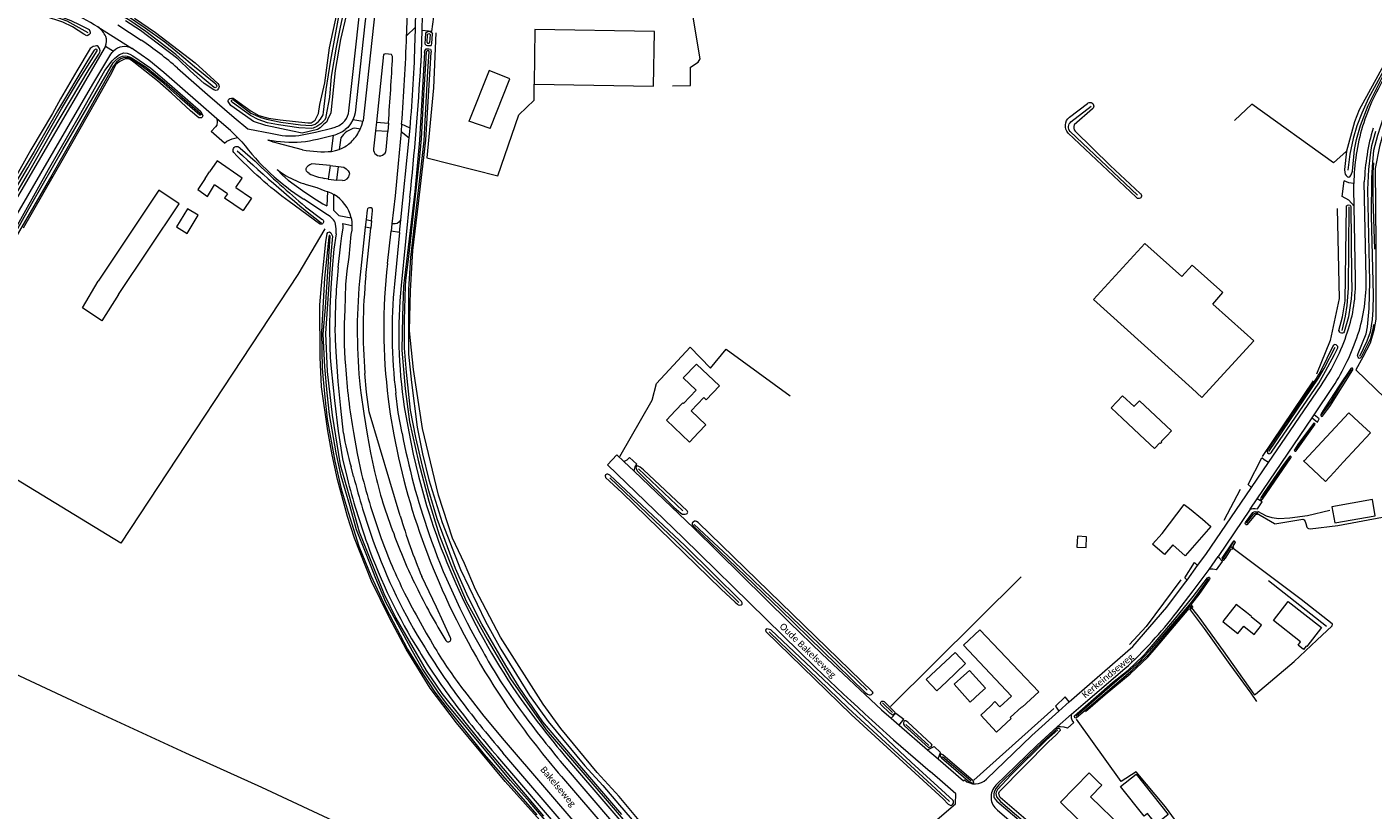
# Model space of a CAD drawing. Extents: x 177628 to 188968, y 384226 to 390673.
# Tile 100 of 256: x 182316 to 182826, y 386857 to 387154. Entities that reach past the tile are written whole.
import ezdxf

# ---------------------------------------------------------------- set-up
doc = ezdxf.new("R2010")
doc.units = 0
for name, color, linetype, lineweight in [('B01_T', 14, 'Continuous', 9), ('B02_T', 14, 'Continuous', 9), ('B11_S', 14, 'Continuous', 9), ('B14_F', 14, 'Continuous', 9), ('T02_F', 253, 'RASTER', 9), ('T03_F', 253, 'Continuous', 9), ('T04_F', 253, 'HAAG', 9), ('T05_F', 253, 'Continuous', 9), ('T07_F', 253, 'Continuous', 9), ('T09_F', 253, 'Continuous', 9), ('T22_F', 253, 'Continuous', 9), ('V00_F', 8, 'Continuous', 9), ('V00_T', 8, 'Continuous', 9), ('V06_F', 8, 'Continuous', 9), ('W01_F', 253, 'Continuous', 9), ('Z06', 7, 'Continuous', 9)]:
    doc.layers.add(name, color=color, linetype=linetype, lineweight=lineweight)
doc.styles.add('Legend', font='calibri.ttf')
doc.linetypes.add('HAAG', pattern='A,4,-1,[5,TOPOCAD.SHX,S=0.35,R=0,X=-0.35,Y=-0.35],-1', length=6)
doc.linetypes.add('RASTER', pattern='A,4,-1,[4,TOPOCAD.SHX,S=0.5,R=0,X=-0.5,Y=0],-1', length=6)

msp = doc.modelspace()

# ---------------------------------------------------------------- linework, layer by layer
at = {"layer": 'B01_T', "linetype": 'Continuous'}
for points in [[(182553.781, 387131.135), (182554.108, 387151.835), (182508.887, 387152.546), (182508.577, 387131.813)], [(182508.577, 387131.813), (182553.781, 387131.135)], [(182395.607, 387092.739), (182398.023, 387096.284), (182388.503, 387102.775), (182385.679, 387098.633)], [(182383.98, 387096.134), (182385.679, 387098.633)], [(182392.406, 387090.382), (182387.587, 387093.671)], [(182395.607, 387092.739), (182401.523, 387088.705), (182398.348, 387084.047)], [(182757.783, 387016.623), (182720.403, 387050.29), (182739.914, 387071.573), (182753.889, 387059.06)], [(182765.547, 387048.621), (182777.41, 387038)], [(182757.783, 387016.623), (182761.46, 387013.247), (182781.089, 387034.621), (182777.41, 387038)], [(182562.17, 387008.281), (182564.863, 387011.181), (182565.108, 387010.945), (182569.963, 387015.993), (182565.052, 387020.716), (182570.045, 387025.908), (182578.728, 387017.621), (182573.748, 387012.402), (182572.872, 387013.238), (182568.022, 387008.197), (182573.59, 387002.851), (182570.84, 387000.001)], [(182562.17, 387008.281), (182558.713, 387004.66), (182567.383, 386996.379), (182570.84, 387000.001)], [(182739.905, 386997.363), (182731.429, 387005.313)], [(182735.751, 387009.796), (182735.968, 387010.021)], [(182803.547, 386985.821), (182799.895, 386989.221), (182800.044, 386989.38), (182800.166, 386989.265), (182817.082, 387007.44), (182820.794, 387003.985)], [(182739.905, 386997.363), (182743.545, 386993.912), (182745.554, 386996.032), (182745.806, 386995.794), (182746.323, 386996.34), (182746.094, 386996.556), (182748.054, 386998.624)], [(182756.718, 386971.155), (182761.738, 386967.123)], [(182761.738, 386967.123), (182764.849, 386964.408), (182755.173, 386953.318), (182750.483, 386957.409), (182747.334, 386953.799), (182742.815, 386957.743)], [(182742.815, 386957.743), (182746.455, 386961.774)], [(182778.379, 386931.809), (182774.434, 386934.881), (182769.37, 386928.379), (182773.313, 386925.311)], [(182773.313, 386925.311), (182775.085, 386923.861), (182777.301, 386926.664), (182781.205, 386923.578), (182783.983, 386927.091), (182780.079, 386930.177), (182780.196, 386930.326), (182778.379, 386931.809)], [(182681.367, 386896.424), (182683.064, 386898.137), (182684.989, 386896.105), (182689.344, 386900.217), (182671.143, 386919.422), (182677.425, 386925.326), (182699.696, 386901.761)], [(182677.39, 386901.282), (182679.485, 386903.172), (182673.391, 386909.928), (182671.289, 386908.031)], [(182671.289, 386908.031), (182667.585, 386904.691), (182673.679, 386897.935), (182677.39, 386901.282)], [(182681.367, 386896.424), (182677.72, 386893.038), (182683.691, 386886.607), (182689.204, 386891.725), (182688.884, 386892.07), (182693.276, 386896.149), (182693.45, 386895.962), (182699.696, 386901.761)], [(182722.354, 386867.63), (182718.782, 386871.13), (182707.861, 386860), (182733.882, 386834.59), (182737.393, 386838.16)], [(182722.354, 386867.63), (182723.585, 386866.46), (182719.338, 386862.089), (182731.26, 386850.505), (182733.509, 386852.82), (182738.114, 386848.309), (182735.826, 386845.979), (182740.531, 386841.36), (182737.393, 386838.16)]]:
    msp.add_lwpolyline(points, dxfattribs=at)
at = {"layer": 'B02_T', "linetype": 'Continuous'}
for points in [[(182491.497, 387136.975), (182484.077, 387118.281)], [(182491.962, 387115.024), (182499.425, 387133.828), (182491.497, 387136.975)], [(182484.077, 387118.281), (182483.892, 387117.815)], [(182351.154, 387052.165), (182374.127, 387086.535), (182366.41, 387091.653), (182343.524, 387057.209)], [(182664.702, 386905.649), (182671.985, 386912.544), (182667.991, 386916.762), (182660.71, 386909.869)], [(182660.71, 386909.869), (182657.078, 386906.429), (182661.072, 386902.211), (182664.702, 386905.649)], [(182748.696, 386855.378), (182744.12, 386851.683), (182740.832, 386855.756), (182739.655, 386854.805), (182730.63, 386866.001), (182736.508, 386870.701), (182748.696, 386855.378)]]:
    msp.add_lwpolyline(points, dxfattribs=at)
at = {"layer": 'B11_S', "linetype": 'Continuous'}
for points in [[(182383.98, 387096.134), (182381.202, 387092.025), (182384.875, 387089.344), (182387.587, 387093.671)], [(182392.406, 387090.382), (182391.343, 387088.822), (182398.348, 387084.047)], [(182765.547, 387048.621), (182769.397, 387052.921), (182757.738, 387063.359), (182753.889, 387059.06)], [(182735.751, 387009.796), (182731.362, 387013.912), (182727.103, 387009.371), (182731.429, 387005.313)], [(182748.054, 386998.624), (182749.933, 387000.607), (182737.894, 387012.018), (182735.968, 387010.021)], [(182814.973, 386988.73), (182825.284, 386999.806), (182820.794, 387003.985)], [(182803.547, 386985.821), (182808.217, 386981.473), (182811.523, 386985.024)], [(182811.523, 386985.024), (182814.973, 386988.73)], [(182746.455, 386961.774), (182754.704, 386972.732), (182756.718, 386971.155)]]:
    msp.add_lwpolyline(points, dxfattribs=at)
at = {"layer": 'B14_F', "linetype": 'Continuous'}
for points in [[(182491.962, 387115.024), (182483.892, 387117.815)], [(182377.156, 387075.323), (182381.392, 387082.219), (182377.344, 387084.706), (182373.108, 387077.811), (182377.156, 387075.323)], [(182351.154, 387052.165), (182344.909, 387042.304), (182337.496, 387047.228), (182343.524, 387057.209)], [(182827.124, 386968.499), (182826.018, 386974.647), (182810.724, 386971.895), (182811.83, 386965.747), (182827.124, 386968.499)], [(182717.798, 386960.53), (182714.3, 386960.707), (182714.093, 386956.617), (182717.591, 386956.44), (182717.798, 386960.53)], [(182788.569, 386928.858), (182794.17, 386936.019), (182806.748, 386926.182), (182801.147, 386919.021), (182800.969, 386919.16), (182799.975, 386917.889), (182797.872, 386919.534), (182798.866, 386920.805), (182788.569, 386928.858)]]:
    msp.add_lwpolyline(points, dxfattribs=at)
at = {"layer": 'T02_F', "linetype": 'RASTER'}
for points in [[(182561.019, 387131.201), (182567.796, 387131.294), (182567.829, 387138.235), (182570.698, 387140.201), (182571.463, 387141.403), (182568.802, 387157.236)], [(182467.99, 387103.91), (182494.87, 387097.132), (182502.745, 387120.277), (182508.647, 387125.787), (182508.577, 387131.813)], [(182541.044, 386990.868), (182553.235, 387012.223), (182554.901, 387018.548), (182567.679, 387032.26), (182575.34, 387024.298), (182581.348, 387031.545), (182605.559, 387013.835)], [(182734.937, 386820.196), (182755.889, 386833.752), (182759.787, 386833.742), (182762.42, 386838.039), (182747.625, 386858.268), (182736.625, 386871.483), (182730.874, 386867.836), (182714.009, 386891.489)]]:
    msp.add_lwpolyline(points, dxfattribs=at)
at = {"layer": 'T03_F', "linetype": 'Continuous'}
for points in [[(182844.357, 387164.743), (182820.989, 387122.165), (182819.275, 387117.574), (182816.267, 387106.448)], [(182850.295, 387153.347), (182845.52, 387145.196), (182834.429, 387124.282), (182830.06, 387113.296), (182828.677, 387108.225), (182827.097, 387099.875), (182827.331, 387071.012), (182827.359, 387042.826), (182826.529, 387038.611), (182825.142, 387033.844), (182822.421, 387028.473), (182819.781, 387023.663), (182849.421, 386995.057), (182857.233, 386986.991), (182865.28, 386978.143)], [(182471.359, 387151.307), (182470.433, 387130.464), (182467.99, 387103.91)], [(182816.267, 387106.448), (182811.247, 387102.043), (182780.324, 387124.217), (182773.782, 387118.105)], [(182812.737, 387084.826), (182813.509, 387050.686), (182810.014, 387034.767), (182804.833, 387022.054)], [(182717.346, 386894.407), (182724.818, 386900.788), (182734.238, 386908.617), (182740.934, 386914.907), (182744.16, 386918.584), (182756.693, 386933.407), (182762.274, 386925.85), (182772.054, 386912.193), (182780.042, 386901.294), (182782.176, 386898.188)]]:
    msp.add_lwpolyline(points, dxfattribs=at)
at = {"layer": 'T04_F', "linetype": 'HAAG'}
for points in [[(182429.355, 387077.123), (182419.153, 387059.739), (182351.997, 386958.13), (182294.626, 386993.012)], [(182803.641, 387019.569), (182784.311, 386990.896)], [(182775.924, 386978.423), (182769.722, 386966.686)], [(182782.486, 386970.187), (182785.752, 386968.436), (182788.011, 386967.772), (182790.557, 386967.37), (182794.794, 386967.618), (182801.493, 386968.542)], [(182643.586, 386896.312), (182693.063, 386945.329)], [(182753.541, 386944.197), (182740.316, 386926.576), (182734.107, 386919.777)], [(182786.716, 386943.921), (182808.648, 386926.662)], [(182675.095, 386868.334), (182705.446, 386895.527)], [(182708.571, 386841.954), (182702.691, 386846.712), (182685.041, 386861.777), (182684.862, 386862.349), (182684.591, 386863.419), (182684.829, 386864.075), (182703.555, 386882.96)], [(182703.555, 386882.96), (182706.132, 386885.456)]]:
    msp.add_lwpolyline(points, dxfattribs=at)
at = {"layer": 'T05_F', "linetype": 'Continuous'}
msp.add_lwpolyline([(182801.493, 386968.542), (182809.944, 386970.537)], dxfattribs=at)
at = {"layer": 'T07_F', "linetype": 'Continuous'}
for points in [[(182288.145, 387170.032), (182307.922, 387163.867), (182328.418, 387156.955), (182331.634, 387155.755), (182339.603, 387151.338)], [(182845.955, 387164.712), (182830.336, 387137.168), (182824.557, 387126.509), (182821.976, 387120.82), (182820.138, 387116.084), (182818.793, 387111.247), (182817.471, 387105.378), (182816.772, 387099.237)], [(182848.098, 387151.624), (182840.84, 387139.585), (182835.618, 387130.382), (182832.456, 387124.427), (182830.178, 387119.46), (182827.911, 387112.413), (182826.441, 387106.748), (182826.073, 387102.264), (182825.64, 387096.382), (182825.525, 387081.968), (182826.335, 387052.081), (182826.15, 387046.41), (182825.894, 387042.707), (182825.151, 387037.946), (182823.951, 387034.587), (182821.198, 387028.769)], [(182711.876, 387117.563), (182719.557, 387123.522)], [(182711.526, 387113.947), (182737.123, 387089.796)], [(182814.534, 387038.581), (182815.878, 387043.966), (182816.42, 387048.094), (182816.931, 387054.586), (182817.236, 387085.362)], [(182786.852, 386992.734), (182805.588, 387020.552), (182807.746, 387024.151), (182811.892, 387032.306)], [(182806.792, 387006.73), (182809.067, 387009.697), (182810.559, 387011.889), (182814.305, 387018.163), (182818.151, 387023.924)], [(182797.028, 386993.367), (182799.528, 386997.075), (182803.865, 387003.14)], [(182784.219, 386975.097), (182791.127, 386985.335), (182794.892, 386990.572)], [(182564.841, 386970.3), (182548.16, 386986.207)], [(182537.223, 386982.809), (182562.521, 386958.78), (182586.114, 386935.691)], [(182778.372, 386965.676), (182781.091, 386969.171), (182781.432, 386969.38), (182782.016, 386969.609), (182788.923, 386965.526), (182789.142, 386965.447), (182799.661, 386967.195)], [(182799.661, 386967.195), (182800.152, 386966.951), (182800.569, 386966.254), (182800.765, 386965.564), (182801.217, 386964.107), (182801.536, 386963.792), (182801.788, 386963.607), (182802.483, 386963.548), (182812.934, 386964.766), (182829.886, 386967.963), (182840.278, 386970.252)], [(182634.663, 386902.452), (182609.644, 386926.586), (182584.015, 386951.402), (182569.23, 386965.133)], [(182756.651, 386934.774), (182760.262, 386930.124), (182769.487, 386917.34), (182781.115, 386900.872), (182781.388, 386900.74), (182781.813, 386900.915), (182796.355, 386913.325), (182805.013, 386921.39), (182810.769, 386926.849), (182810.873, 386927.445), (182810.838, 386927.573), (182799.056, 386936.769), (182772.33, 386956.783)], [(182772.33, 386956.783), (182769.355, 386952.173)], [(182772.33, 386956.783), (182773.435, 386958.46)], [(182763.959, 386944.697), (182758.731, 386937.537), (182756.651, 386934.774)], [(182256.115, 386934.712), (182335.555, 386897.693), (182376.58, 386878.667), (182405.274, 386865.677), (182446.091, 386846.723), (182484.043, 386828.966), (182501.948, 386820.862)], [(182756.651, 386934.774), (182741.631, 386917.364), (182737.665, 386913.192), (182734.477, 386910.325), (182730.271, 386906.858), (182719.749, 386897.802), (182713.906, 386892.588)], [(182597.538, 386924.536), (182627.501, 386895.61), (182655.833, 386869.627), (182665.865, 386860.245)], [(182644.353, 386894.021), (182640.514, 386897.63)], [(182658.028, 386881.541), (182649.399, 386889.447)], [(182702.668, 386883.691), (182689.287, 386870.394), (182684, 386864.795), (182683.59, 386863.863), (182683.429, 386863.36), (182683.642, 386862.106), (182685.235, 386860.268), (182703.434, 386844.794), (182717.559, 386833.645), (182725.07, 386827.077)], [(182702.668, 386883.691), (182706.871, 386887.45)], [(182674.099, 386867.985), (182663.227, 386877.217)]]:
    msp.add_lwpolyline(points, dxfattribs=at)
at = {"layer": 'T07_F', "linetype": 'Continuous', "extrusion": (0, 0, -1)}
msp.add_arc((-182713.479, 387115.583), 2.547, 320.04409, 51.01302, dxfattribs=at)
at = {"layer": 'T07_F', "linetype": 'Continuous'}
msp.add_arc((182785.258, 387527.381), 573.114, 227.243234, 231.441077, dxfattribs=at)
at = {"layer": 'T09_F', "linetype": 'Continuous'}
for points in [[(182430.388, 387118.28), (182430.037, 387117.519), (182428.752, 387116.533), (182427.594, 387115.359), (182426.515, 387114.623), (182420.731, 387113.242), (182417.106, 387114.062), (182406.927, 387116.189), (182402.351, 387117.76), (182394.978, 387122.89), (182393.731, 387123.819), (182392.726, 387125.333), (182392.691, 387125.596), (182392.933, 387126.118), (182393.386, 387126.432), (182393.986, 387126.571), (182394.591, 387126.478), (182395.504, 387125.945), (182401.418, 387121.671), (182404.288, 387119.966), (182408.028, 387118.926), (182412.356, 387118.276), (182422.869, 387117.214), (182424.118, 387117.251), (182425.693, 387118.221), (182426.902, 387120.745), (182427.395, 387124.1), (182429.318, 387132.388), (182431.129, 387145.537), (182440.271, 387187.937)], [(182289.196, 387170.532), (182292.177, 387169.675), (182306.534, 387165.342), (182313.409, 387163.107), (182321.732, 387160.198), (182333.16, 387155.962), (182336.574, 387154.321), (182340.068, 387152.547), (182340.374, 387151.889), (182340.483, 387151.476), (182340.481, 387151.257), (182340.392, 387151.058), (182340.044, 387150.593), (182339.598, 387150.266), (182339.209, 387150.107), (182338.059, 387150.71), (182333.713, 387153.497), (182330.044, 387155.309), (182323.152, 387157.613), (182315.43, 387160.086), (182299.386, 387165.593), (182287.194, 387169.579)], [(182439.545, 387167.089), (182435.196, 387148.762), (182433.191, 387137.015), (182431.572, 387120.96), (182430.388, 387118.28)], [(182816.267, 387106.448), (182815.434, 387099.534), (182815.576, 387098.426), (182815.771, 387097.827), (182816.061, 387097.238), (182816.611, 387096.725), (182817.128, 387096.696), (182817.628, 387097.04), (182817.936, 387097.523), (182818.446, 387098.954), (182819.221, 387107.12), (182820.032, 387110.875), (182821.517, 387116.207), (182824.424, 387123.751), (182830.799, 387136.327), (182839.037, 387150.466), (182846.716, 387164.45), (182846.753, 387164.95), (182846.472, 387165.484), (182846.309, 387165.719), (182846.036, 387165.856), (182845.782, 387165.883), (182845.246, 387165.681), (182844.357, 387164.743)], [(182357.267, 387156.879), (182365.143, 387151.451), (182380.172, 387139.914), (182388.827, 387132.1), (182389.209, 387131.509), (182389.279, 387131.015), (182389.072, 387130.199), (182388.586, 387129.604), (182388.067, 387129.49), (182387.313, 387129.696), (182383.613, 387132.146), (182378.346, 387136.845), (182373.584, 387141.403), (182359.504, 387152.113), (182353.847, 387155.798)], [(182467.435, 387151.127), (182467.214, 387147.099)], [(182469.812, 387147.191), (182470.038, 387150.876)], [(182295.694, 387061.669), (182316.654, 387097.596), (182325.947, 387113.75), (182340.103, 387137.536), (182343.701, 387143.243), (182344.139, 387144.001), (182344.218, 387144.475), (182344.019, 387145.295), (182343.774, 387145.766), (182343.47, 387146.068), (182343.141, 387146.296), (182342.811, 387146.368), (182342.298, 387146.272), (182341.616, 387146.047), (182341.176, 387145.833), (182340.485, 387145.339), (182335.413, 387136.829), (182329.25, 387126.323)], [(182310.542, 387074.118), (182324.657, 387099.578), (182336.379, 387119.951), (182345.998, 387136.995), (182348.723, 387140.674), (182349.75, 387141.721), (182351.523, 387143.116), (182353.221, 387143.682), (182354.494, 387143.558), (182355.49, 387143.237), (182356.558, 387142.578), (182363.411, 387137.908), (182368.58, 387133.534), (182382.361, 387121.434), (182382.748, 387120.706), (182383.102, 387119.791), (182382.923, 387119.331), (182382.615, 387119.102), (182382.109, 387119.057), (182381.629, 387119.149), (182378.46, 387121.741), (182371.302, 387128.446), (182365.966, 387133.127), (182356.992, 387140.132), (182355.571, 387141.163), (182354.525, 387141.459), (182353.7, 387141.398), (182351.693, 387140.417), (182350.801, 387139.825), (182350.095, 387139.107), (182348.64, 387136.266), (182342.351, 387125), (182330.264, 387103.687), (182315.117, 387077.35)], [(182467.035, 387143.84), (182465.207, 387110.589), (182463.343, 387091.189), (182459.453, 387058.498)], [(182550.898, 386850.034), (182540.821, 386862.142), (182532.474, 386871.295), (182518.748, 386887.996), (182512.013, 386897.156), (182495.81, 386922.523), (182486.413, 386940.506), (182482.233, 386950.399), (182477.643, 386959.933), (182472.393, 386976.266), (182466.259, 387001.478), (182462.883, 387023.858), (182461.331, 387038.488), (182461.812, 387053.587), (182462.697, 387068.921), (182464.825, 387086.706), (182467.571, 387110.621), (182469.615, 387143.987)], [(182467.035, 387143.84), (182467.169, 387144.443), (182467.459, 387144.891), (182467.733, 387145.151), (182468.128, 387145.222), (182468.678, 387145.208), (182469.333, 387145.091), (182469.51, 387144.871), (182469.615, 387143.987)], [(182467.214, 387147.099), (182467.387, 387146.825), (182467.664, 387146.586), (182468.249, 387146.468), (182469.161, 387146.456), (182469.573, 387146.51), (182469.744, 387146.683), (182469.812, 387147.191)], [(182329.25, 387126.323), (182326.222, 387120.786), (182318.005, 387106.945), (182307.262, 387087.75), (182299.028, 387073.342), (182293.784, 387064.452), (182292.88, 387062.873)], [(182711.275, 387119.321), (182718.129, 387124.515)], [(182720.067, 387122.524), (182713.123, 387116.498)], [(182736.616, 387089.008), (182710.813, 387113.34)], [(182738.042, 387090.513), (182726.787, 387101.054), (182713.437, 387114.018)], [(182826.487, 387040.894), (182826.178, 387038.967), (182825.265, 387035.519), (182821.823, 387028.496), (182821.355, 387028.089), (182821.135, 387027.974), (182820.894, 387028.128), (182820.617, 387028.503), (182820.446, 387029.055), (182820.587, 387029.931), (182823.657, 387037.28), (182824.236, 387039.99), (182824.792, 387046.858), (182825.119, 387057.135), (182824.256, 387091.925), (182824.67, 387099.521), (182825.302, 387105.026), (182825.863, 387108.609), (182827.275, 387114.003)], [(182397.232, 387107.585), (182402.928, 387102.631)], [(182826.506, 387102.051), (182826.217, 387098.41), (182826.247, 387088.522), (182826.803, 387069.328)], [(182427.344, 387078.939), (182415.848, 387087.362)], [(182421.942, 387085.467), (182428.24, 387080.746)], [(182816.99, 387043.758), (182815.338, 387038.086), (182815.097, 387037.75), (182814.653, 387037.642), (182814.339, 387037.602), (182813.79, 387037.772), (182813.672, 387037.919), (182813.343, 387038.623), (182814.74, 387043.827), (182815.706, 387049.849), (182816.284, 387085.822), (182816.415, 387085.891), (182816.642, 387086.094), (182817.071, 387086.152), (182817.62, 387085.982), (182817.861, 387085.524), (182818.135, 387059.522), (182818.248, 387054.068), (182817.974, 387050.541), (182816.99, 387043.758)], [(182517.475, 386845.795), (182497.653, 386867.856), (182479.12, 386890.057), (182469.17, 386903.146), (182460.105, 386918.026), (182453.797, 386929.865), (182446.939, 386943.716), (182440.56, 386959.922), (182437.908, 386968.209), (182434.095, 386982.207), (182432.039, 386991.579), (182430.449, 387000.674), (182428.11, 387017.297), (182427.501, 387028.459), (182427.423, 387048.31), (182428.303, 387058.583), (182429.729, 387072.198), (182430.232, 387075.273), (182430.514, 387075.728), (182431.09, 387075.88), (182431.58, 387075.585), (182432.189, 387074.31), (182431.587, 387067.304), (182429.524, 387037.43), (182430.162, 387023.107), (182432.085, 387006.54), (182435.136, 386987.724), (182438.45, 386976.34), (182442.269, 386962.36), (182451.687, 386939.052), (182456.232, 386929.728), (182467.647, 386909.892), (182473.636, 386901.187), (182488.519, 386882.643), (182512.138, 386854.703)], [(182459.453, 387058.498), (182459.138, 387055.458), (182458.707, 387043.956), (182458.538, 387031.099), (182459.711, 387016.495), (182461.408, 387004.056), (182464.824, 386988.885), (182468.703, 386973.958), (182472.559, 386961.284), (182476.976, 386949.854), (182482.813, 386936.099), (182490.729, 386921.797), (182499.623, 386906.73), (182513.084, 386887.483), (182546.184, 386848.884)], [(182811.62, 387029.489), (182812.906, 387032.046), (182812.88, 387032.491), (182812.354, 387033.175), (182811.806, 387033.263), (182811.364, 387033.072), (182811.092, 387032.636), (182806.473, 387023.315), (182804.681, 387020.45), (182792.183, 387001.971), (182786.198, 386993.184), (182786.207, 386992.77), (182786.264, 386992.424), (182786.351, 386992.178), (182786.67, 386991.97), (182786.82, 386991.923), (182787.131, 386992.046), (182787.766, 386992.505), (182805.726, 387018.703), (182808.262, 387023.17), (182811.62, 387029.489)], [(182808.328, 387009.651), (182806.78, 387007.341), (182806.452, 387006.693), (182806.486, 387006.394), (182806.628, 387006.161), (182806.882, 387006.06), (182807.083, 387006.184), (182809.007, 387008.681), (182809.854, 387009.838), (182818.658, 387023.723), (182818.643, 387023.991), (182818.51, 387024.314), (182818.079, 387024.391), (182817.862, 387024.258), (182813.414, 387017.704), (182808.328, 387009.651)], [(182797.849, 386995.459), (182796.481, 386993.444), (182796.464, 386993.345), (182796.589, 386993.066), (182796.732, 386992.942), (182796.911, 386992.885), (182797.077, 386992.942), (182797.156, 386993.012), (182804.333, 387003.137), (182804.286, 387003.342), (182804.223, 387003.426), (182803.873, 387003.489), (182803.69, 387003.389), (182797.849, 386995.459)], [(182784.827, 386976.847), (182783.789, 386975.256), (182783.718, 386974.99), (182783.821, 386974.676), (182783.957, 386974.525), (182784.162, 386974.517), (182784.391, 386974.724), (182795.188, 386990.397), (182795.266, 386990.578), (182795.247, 386990.755), (182794.856, 386990.994), (182794.64, 386990.929), (182792.31, 386987.925), (182784.827, 386976.847)], [(182561.521, 386971.769), (182564.181, 386969.493), (182564.768, 386969.091), (182565.381, 386969.038), (182565.827, 386969.064), (182566.221, 386969.188), (182566.498, 386969.375), (182566.82, 386969.795), (182566.562, 386970.286), (182549.97, 386985.865), (182548.758, 386986.898), (182548.29, 386987.153), (182547.708, 386987.306), (182547.477, 386987.268), (182547.379, 386987.216), (182547.105, 386986.863), (182547.181, 386986.402), (182547.596, 386985.534), (182561.521, 386971.769)], [(182579.392, 386940.741), (182584.72, 386935.775), (182585.579, 386935.016), (182585.834, 386934.691), (182586.331, 386934.618), (182586.989, 386934.797), (182587.314, 386935.052), (182587.404, 386935.517), (182587.161, 386936.057), (182565.693, 386957.173), (182537.248, 386983.848), (182536.447, 386984.179), (182536.117, 386984.172), (182535.838, 386984.067), (182535.594, 386983.897), (182535.485, 386983.547), (182535.562, 386983.003), (182541.766, 386977.246), (182579.392, 386940.741)], [(182782.567, 386968.888), (182782.315, 386968.956), (182781.916, 386968.99), (182781.623, 386968.833), (182778.656, 386965.162), (182778.46, 386965.065), (182778.275, 386965.04), (182778.043, 386965.11), (182777.918, 386965.278), (182777.836, 386965.594), (182778.013, 386965.958), (182780.79, 386969.668), (182781.233, 386969.906), (182781.691, 386970.03), (182782.142, 386969.929), (182782.653, 386969.674)], [(182601.858, 386932.89), (182634.004, 386901.562), (182634.81, 386900.984), (182635.51, 386900.684), (182635.956, 386900.71), (182636.333, 386900.866), (182636.774, 386901.14), (182636.95, 386901.441), (182636.743, 386901.834), (182610.827, 386926.958), (182570.718, 386965.958), (182570.099, 386966.342), (182569.634, 386966.431), (182569.321, 386966.392), (182568.783, 386965.984), (182568.587, 386965.88), (182568.413, 386965.497), (182568.453, 386965.183), (182568.745, 386964.627), (182601.858, 386932.89)], [(182773.532, 386956.46), (182773.342, 386956.644), (182773.286, 386956.899), (182774.097, 386958.262), (182774.127, 386958.358), (182773.994, 386958.666), (182773.772, 386958.829), (182773.64, 386958.882), (182773.435, 386958.835), (182773.251, 386958.7), (182772.92, 386958.242), (182769.03, 386952.373), (182769.104, 386952.051), (182769.264, 386951.771), (182769.485, 386951.683), (182769.821, 386951.679), (182770.365, 386952.444), (182772.51, 386955.768), (182772.82, 386955.969), (182772.995, 386955.865)], [(182757.524, 386933.127), (182757.066, 386933.806), (182756.653, 386934.064), (182756.412, 386933.832), (182742.438, 386917.254), (182740.566, 386915.299), (182734.607, 386909.545), (182721.152, 386897.971), (182713.982, 386891.966), (182713.677, 386891.908), (182713.527, 386891.944), (182713.364, 386892.036), (182713.288, 386892.16), (182713.192, 386892.527), (182713.228, 386892.677), (182727.581, 386905.29), (182733.487, 386910.053), (182739.077, 386915.262), (182740.778, 386917.112), (182746.821, 386924.089), (182751.144, 386929.14), (182758.148, 386937.854), (182763.591, 386944.975), (182764.081, 386945.254), (182764.202, 386945.264), (182764.356, 386945.082), (182764.464, 386944.871), (182764.399, 386944.49), (182760.269, 386938.705), (182757.458, 386935.047), (182757.432, 386934.775), (182758.073, 386933.762)], [(182663.479, 386861.286), (182665.405, 386859.293), (182665.89, 386859.005), (182666.39, 386858.85), (182666.718, 386858.94), (182667.045, 386859.112), (182667.366, 386859.614), (182667.435, 386860.277), (182667.245, 386860.637), (182651.302, 386875.22), (182598.201, 386925.26), (182597.153, 386925.586), (182596.557, 386925.607), (182596.426, 386925.538), (182596.235, 386925.187), (182596.38, 386924.594), (182628.692, 386893.188), (182663.479, 386861.286)], [(182643.322, 386893.741), (182639.881, 386897.025), (182639.759, 386897.437), (182639.911, 386897.851), (182640.236, 386898.231), (182640.717, 386898.302), (182641.08, 386898.098), (182645.074, 386894.266), (182645.144, 386894.06), (182645.009, 386893.492), (182644.701, 386893.198), (182644.306, 386893.041), (182643.996, 386893.177), (182643.322, 386893.741)], [(182657.963, 386880.713), (182658.996, 386881.131), (182659.125, 386881.283), (182659.266, 386881.65), (182659.044, 386881.992), (182650.042, 386890.37), (182649.322, 386890.785), (182648.957, 386890.844), (182648.647, 386890.639), (182648.46, 386890.123), (182648.47, 386889.627), (182648.814, 386888.973), (182657.963, 386880.713)], [(182703.363, 386884.819), (182703.131, 386884.676), (182698.317, 386880.113), (182684.535, 386866.635), (182683.521, 386865.333), (182683.002, 386864.44), (182682.765, 386863.784), (182682.651, 386863.203), (182682.677, 386862.047), (182682.833, 386861.653), (182683.186, 386861.145), (182683.825, 386860.449), (182692.251, 386853.184), (182713.042, 386836.015), (182724.54, 386826.028), (182724.979, 386826.042), (182725.577, 386826.876), (182725.618, 386827.156), (182725.381, 386827.544), (182722.197, 386830.347), (182708.571, 386841.954)], [(182703.363, 386884.819), (182706.428, 386887.728)], [(182707.779, 386887.17), (182706.132, 386885.456)], [(182672.906, 386868.109), (182673.459, 386867.774), (182674.493, 386867.316), (182674.891, 386867.274), (182675.085, 386867.46), (182674.808, 386868.066), (182663.31, 386878.013), (182662.592, 386878.345), (182662.513, 386878.178), (182662.378, 386877.481), (182662.838, 386876.846), (182672.906, 386868.109)]]:
    msp.add_lwpolyline(points, dxfattribs=at)
at = {"layer": 'T09_F', "linetype": 'Continuous', "extrusion": (0, 0, -1)}
for centre, radius, start, end in [((-182468.682, 387150.432), 1.427, 29.13402, 161.88167), ((-182719.12, 387123.541), 1.39, 44.50285, 227.04283), ((-182713.862, 387116.113), 4.121, 317.71285, 51.12119), ((-182395.991, 387106.865), 1.434, 323.8361, 149.89314), ((-182507.718, 387212.007), 154.844, 306.39216, 316.80482), ((-182737.527, 387089.573), 1.072, 118.70299, 328.20914), ((-182427.829, 387079.824), 1.009, 114.0227, 298.72628), ((-182707.053, 386887.328), 0.743, 32.63747, 192.24646)]:
    msp.add_arc(centre, radius, start, end, dxfattribs=at)
at = {"layer": 'T09_F', "linetype": 'Continuous'}
for centre, radius, start, end in [((182715.703, 387115.565), 2.743, 160.11154, 214.32044), ((182670.98, 387380.461), 386.059, 226.02618, 229.82848)]:
    msp.add_arc(centre, radius, start, end, dxfattribs=at)
at = {"layer": 'T22_F', "linetype": 'Continuous'}
for points in [[(182469.864, 387151.802), (182470.605, 387157.267)], [(182391.324, 387109.517), (182386.276, 387113.941)], [(182814.64, 387089.339), (182815.337, 387095.243)], [(182805.187, 387003.928), (182805.937, 387005.175)], [(182544.732, 386990.535), (182547.467, 386988.033)], [(182778.925, 386980.335), (182784.151, 386990.381)], [(182782.531, 386971.15), (182784.282, 386973.755)], [(182754.944, 386945), (182758.681, 386950.762)], [(182767.008, 386948.034), (182769.273, 386951.123)], [(182705.965, 386896.417), (182709.696, 386899.883)], [(182645.59, 386893.693), (182648.629, 386891.485)], [(182710.543, 386888.053), (182712.983, 386890.247)], [(182660.034, 386881.173), (182662.451, 386878.84)]]:
    msp.add_lwpolyline(points, dxfattribs=at)
at = {"layer": 'V00_F', "linetype": 'Continuous'}
for points in [[(182460.295, 387150.114), (182463.614, 387153.438)], [(182469.864, 387151.802), (182466.079, 387152.149)], [(182454.968, 387142.36), (182454.548, 387143.014), (182452.262, 387143.326), (182451.588, 387143.105)], [(182388.444, 387118.751), (182388.524, 387117.604), (182388.371, 387116.343), (182387.889, 387115.691), (182386.276, 387113.941)], [(182443.709, 387117.718), (182439.96, 387118.369)], [(182448.831, 387117.476), (182453.368, 387117.023)], [(182431.903, 387106.371), (182432.625, 387112.541)], [(182442.727, 387114.843), (182440.681, 387115.199)], [(182453.115, 387113.865), (182448.481, 387114.219)], [(182458.184, 387113.971), (182461.231, 387111.474)], [(182461.586, 387115.204), (182458.391, 387116.644)], [(182391.324, 387109.517), (182392.245, 387110.255), (182394.172, 387111.101), (182396.262, 387111.657)], [(182435.429, 387111.526), (182434.698, 387107.111)], [(182431.316, 387100.99), (182430.525, 387095.927)], [(182433.912, 387095.467), (182434.453, 387100.657)], [(182430.278, 387091.157), (182430.12, 387085.795)], [(182432.674, 387084.006), (182432.728, 387090.074)], [(182434.668, 387082.086), (182439.274, 387081.194)], [(182436.188, 387079.035), (182439.586, 387078.377)], [(182446.748, 387077.356), (182444.614, 387077.738)], [(182444.921, 387080.613), (182447.036, 387080.143)], [(182458.112, 387080.425), (182457.36, 387079.568), (182456.678, 387079.149), (182455.976, 387078.96), (182454.706, 387078.944)], [(182457.63, 387075.632), (182454.394, 387076.22)], [(182803.188, 387005.559), (182805.187, 387003.928)], [(182805.937, 387005.175), (182803.97, 387006.717)], [(182542.582, 386988.986), (182543.775, 386989.656), (182544.732, 386990.535)], [(182546.432, 386985.317), (182546.811, 386986.978), (182547.467, 386988.033)], [(182784.282, 386973.755), (182782.44, 386974.835)], [(182779.761, 386970.905), (182780.813, 386971.207), (182781.579, 386971.207), (182782.531, 386971.15)], [(182759.861, 386949.629), (182758.681, 386950.762)], [(182755.839, 386944.092), (182754.944, 386945)], [(182711.239, 386897.981), (182709.696, 386899.883)], [(182643.743, 386891.886), (182645.59, 386893.693)], [(182705.965, 386896.417), (182707.225, 386894.481)], [(182646.807, 386889.232), (182648.629, 386891.485)]]:
    msp.add_lwpolyline(points, dxfattribs=at)
at = {"layer": 'V00_T', "linetype": 'Continuous'}
for points in [[(182438.403, 387121.779), (182443.413, 387167.75), (182445.652, 387186.41), (182446.533, 387195.44), (182449.727, 387233.675)], [(182446.288, 387169.383), (182446.023, 387167.03), (182444.512, 387154.69), (182440.802, 387120.999)], [(182449.366, 387169.462), (182443.801, 387118.131), (182443.709, 387117.718)], [(182463.614, 387153.438), (182463.896, 387165.331)], [(182343.35, 387153.502), (182356.327, 387145.312)], [(182350.923, 387154.354), (182359.817, 387148.444)], [(182463.496, 387148.442), (182463.614, 387153.438)], [(182466.215, 387157.416), (182466.096, 387152.719), (182466.079, 387152.149)], [(182466.079, 387152.149), (182465.701, 387139.65)], [(182273.392, 387014.337), (182292.093, 387047.28), (182341.472, 387131.78), (182348.296, 387143.172), (182348.724, 387143.792), (182349.226, 387144.354)], [(182283.216, 387037.993), (182295.349, 387059.19), (182346.214, 387146.002), (182346.3, 387146.201)], [(182346.3, 387146.201), (182349.226, 387144.354)], [(182388.444, 387118.751), (182368.362, 387136.31), (182362.649, 387140.871), (182356.868, 387144.971), (182356.327, 387145.312)], [(182451.588, 387143.105), (182448.831, 387117.476)], [(182373.49, 387137.954), (182384.919, 387127.881), (182394.963, 387119.191), (182400.142, 387114.971), (182409.402, 387113.191)], [(182396.262, 387111.657), (182393.591, 387114.251), (182388.444, 387118.751)], [(182439.96, 387118.369), (182439.092, 387116.827), (182437.992, 387115.44)], [(182440.802, 387120.999), (182440.462, 387119.658), (182439.96, 387118.369)], [(182442.727, 387114.843), (182443.287, 387116.257), (182443.709, 387117.718)], [(182448.831, 387117.476), (182448.481, 387114.219)], [(182419.471, 387112.44), (182425.748, 387113.655), (182431.954, 387115.191)], [(182431.954, 387115.191), (182433.268, 387115.56)], [(182432.625, 387112.541), (182432.571, 387112.53)], [(182437.992, 387115.44), (182437.058, 387114.615)], [(182448.481, 387114.219), (182447.747, 387107.4)], [(182452.562, 387106.948), (182453.115, 387113.865)], [(182453.368, 387117.023), (182453.115, 387113.865)], [(182453.368, 387117.023), (182453.381, 387117.191)], [(182458.184, 387113.971), (182457.138, 387101.773), (182455.923, 387089.59)], [(182458.391, 387116.644), (182458.184, 387113.971)], [(182461.231, 387111.474), (182461.586, 387115.204)], [(182397.924, 387110.044), (182396.262, 387111.657)], [(182420.914, 387107.03), (182416.044, 387108.187), (182411.202, 387109.453), (182409.691, 387109.9), (182408.215, 387110.453), (182407.971, 387110.575), (182407.777, 387110.766)], [(182431.903, 387106.371), (182433.32, 387106.668), (182434.698, 387107.111)], [(182434.698, 387107.111), (182435.837, 387107.602)], [(182458.112, 387080.425), (182461.231, 387111.474)], [(182415.449, 387095.521), (182413.3, 387097.423), (182411.32, 387099.5)], [(182411.32, 387099.5), (182412.938, 387098.296), (182414.631, 387097.199)], [(182422.426, 387098.948), (182422.25, 387099.429), (182422.283, 387099.94)], [(182422.283, 387099.94), (182422.541, 387100.431), (182422.93, 387100.826)], [(182423.343, 387097.97), (182422.836, 387098.414), (182422.426, 387098.948)], [(182431.316, 387100.99), (182424.452, 387101.72), (182423.66, 387101.325), (182422.93, 387100.826)], [(182431.316, 387100.99), (182434.453, 387100.657)], [(182434.453, 387100.657), (182436.482, 387100.441)], [(182436.482, 387100.441), (182437.391, 387099.81), (182438.191, 387099.045)], [(182438.191, 387099.045), (182438.58, 387098.43), (182438.705, 387097.714)], [(182415.449, 387095.521), (182420.92, 387091.6), (182424.82, 387088.96), (182428.61, 387086.55), (182429.375, 387086.192), (182430.12, 387085.795)], [(182422.21, 387093.87), (182426.29, 387092.66), (182427.832, 387092.091), (182429.336, 387091.429), (182430.278, 387091.157)], [(182430.525, 387095.927), (182429.134, 387096.19)], [(182430.525, 387095.927), (182433.912, 387095.467)], [(182435.972, 387095.31), (182433.912, 387095.467)], [(182819.09, 387085.704), (182818.974, 387092.034), (182818.988, 387094.217)], [(182823.665, 387058.344), (182822.974, 387094.899)], [(182430.352, 387082.34), (182421.323, 387088.341)], [(182430.278, 387091.157), (182431.53, 387090.676), (182432.728, 387090.074)], [(182455.923, 387089.59), (182454.706, 387078.944)], [(182461.521, 387088.91), (182458.205, 387055.574)], [(182432.139, 387080.98), (182431.317, 387081.753), (182430.352, 387082.34)], [(182432.674, 387084.006), (182433.344, 387083.401), (182434.668, 387082.086)], [(182445.298, 387084.136), (182444.921, 387080.613)], [(182447.036, 387080.143), (182447.427, 387083.913), (182447.426, 387084.141), (182447.378, 387084.363), (182447.178, 387084.717), (182446.86, 387084.971), (182446.703, 387085.038)], [(182819.597, 387058.158), (182819.09, 387085.704)], [(182433.6, 387075.191), (182433.633, 387077.046), (182433.349, 387078.88)], [(182434.39, 387062.39), (182435.32, 387071.461), (182435.739, 387074.399), (182436.309, 387077.311), (182436.305, 387078.177), (182436.188, 387079.035)], [(182439.586, 387078.377), (182439.482, 387076.629), (182439.153, 387074.91)], [(182439.274, 387081.194), (182439.504, 387079.794), (182439.586, 387078.377)], [(182444.614, 387077.738), (182442.421, 387057.214)], [(182444.921, 387080.613), (182444.614, 387077.738)], [(182444.878, 387059.308), (182446.748, 387077.356)], [(182447.036, 387080.143), (182446.748, 387077.356)], [(182454.706, 387078.944), (182454.394, 387076.22)], [(182457.63, 387075.632), (182458.112, 387080.425)], [(182433.6, 387075.191), (182432.76, 387069.39), (182432.05, 387062), (182431.55, 387054.64), (182431.16, 387047.14), (182431.04, 387039.61), (182431.19, 387032.5), (182431.39, 387028.377), (182431.71, 387024.262), (182432.95, 387012.09), (182434.341, 387000.517), (182436.023, 386990.03), (182437.714, 386982.774)], [(182439.153, 387074.91), (182438.41, 387066.31)], [(182452.988, 387063.915), (182454.394, 387076.22)], [(182457.63, 387075.632), (182455.671, 387056.135)], [(182438.41, 387066.31), (182437.686, 387061.141), (182437.163, 387055.948)], [(182437.163, 387055.948), (182436.84, 387046.45)], [(182436.421, 386999.723), (182435.4, 387009.15), (182434.34, 387019.33), (182433.55, 387030.532), (182433.342, 387035.241), (182433.24, 387039.954)], [(182457.842, 386968.41), (182446.104, 387007.84), (182445.051, 387015.25), (182444.47, 387022.367)], [(182442.664, 387017), (182442.942, 387014.969)], [(182786.683, 386988.664), (182806.623, 387017.807)], [(182803.97, 387006.717), (182811.143, 387017.34)], [(182442.942, 387014.969), (182444.026, 387007.139), (182445.292, 386999.337)], [(182453.323, 387012.66), (182454.05, 387006.94), (182455.48, 386999.044)], [(182458.573, 386999.72), (182457.131, 387007.561), (182456.208, 387014.836)], [(182459.399, 387009.697), (182461.085, 387000.182)], [(182782.44, 386974.835), (182803.188, 387005.559)], [(182803.188, 387005.559), (182803.97, 387006.717)], [(182461.085, 387000.182), (182462.821, 386991.782), (182464.785, 386983.432)], [(182440.135, 386999.922), (182441.569, 386992.05), (182443.232, 386984.223)], [(182445.292, 386999.337), (182446.623, 386992.271), (182448.153, 386985.246)], [(182455.48, 386999.044), (182457.249, 386990.446), (182459.265, 386981.902)], [(182615.169, 386911.074), (182596.392, 386929.28), (182565.049, 386960.06), (182536.33, 386987.7), (182539.86, 386991.58), (182542.582, 386988.986)], [(182440.185, 386983.373), (182439.321, 386986.94)], [(182542.582, 386988.986), (182546.432, 386985.317)], [(182546.432, 386985.317), (182568.999, 386963.81), (182605.293, 386928.09), (182617.573, 386916.19), (182640.183, 386894.97), (182643.743, 386891.886)], [(182780.221, 386979.221), (182786.683, 386988.664)], [(182759.861, 386949.629), (182762.909, 386953.824), (182780.221, 386979.221)], [(182779.761, 386970.905), (182782.44, 386974.835)], [(182779.761, 386970.905), (182767.598, 386953.06)], [(182755.839, 386944.092), (182759.861, 386949.629)], [(182764.173, 386948.184), (182767.598, 386953.06)], [(182476.901, 386922.277), (182471.573, 386933.923), (182466.041, 386945.474)], [(182711.239, 386897.981), (182735.315, 386918.969), (182748.174, 386933.887), (182754.92, 386942.828), (182755.839, 386944.092)], [(182751.92, 386931.976), (182758.156, 386939.997), (182764.173, 386948.184)], [(182712.085, 386893.299), (182716.497, 386897.126), (182732.326, 386910.589)], [(182482.161, 386902.033), (182489.554, 386892.621), (182497.238, 386883.446)], [(182679.94, 386868.721), (182697.052, 386885.329), (182707.225, 386894.481)], [(182706.639, 386888.576), (182712.085, 386893.299)], [(182707.225, 386894.481), (182711.239, 386897.981)], [(182643.743, 386891.886), (182646.807, 386889.232)], [(182646.807, 386889.232), (182657.563, 386879.915)], [(182683.45, 386866.465), (182699.097, 386881.594), (182706.639, 386888.576)], [(182497.238, 386883.446), (182570.623, 386797.91)], [(182572.851, 386790.032), (182496.743, 386878.78)], [(182657.563, 386879.915), (182661.592, 386876.425)], [(182570.96, 386788.319), (182494.783, 386877.19)], [(182581.382, 386802.19), (182518.575, 386875.537)], [(182520.503, 386877.19), (182585.285, 386801.579)], [(182661.592, 386876.425), (182671.199, 386868.104), (182671.526, 386868.481)], [(182518.943, 386869.75), (182574.592, 386804.97)], [(182587.02, 386802.164), (182590.259, 386803.255), (182593.824, 386805.671), (182593.38, 386806.227), (182596.482, 386808.481), (182629.654, 386831.459), (182649.899, 386845.376), (182661.21, 386853.466), (182668.115, 386859.468), (182668.281, 386863.215), (182662.19, 386868.528), (182658.56, 386871.622)], [(182683.997, 386857.061), (182716.604, 386829.307), (182722.968, 386823.818)]]:
    msp.add_lwpolyline(points, dxfattribs=at)
for centre, radius, start, end in [((182296.746, 387079.232), 87.681, 57.89223, 66.32108), ((181571.316, 387183.865), 889.619, 357.825782, 358.407868), ((182338.186, 387146.251), 8.902, 23.78488, 54.54293), ((182341.702, 387148.062), 4.96, 337.96825, 21.02438), ((182289.384, 387042.484), 127.233, 48.62113, 56.38764), ((181572.523, 387183.827), 888.412, 355.663049, 357.825226), ((181969.473, 387160.157), 494.161, 354.78071, 358.64159), ((182353.416, 387140.096), 5.973, 60.82842, 134.53841), ((181665.904, 387179.479), 789.937, 355.47743, 357.306694), ((181293.62, 387210.665), 1174.231, 354.048362, 356.532767), ((182904.599, 387089.949), 86.293, 147.72893, 162.48314), ((182430.68, 387123.353), 8.212, 288.37068, 319.03873), ((182431.446, 387122.35), 6.981, 321.13422, 355.30446), ((182416.24, 387136.999), 24.77, 253.97451, 277.49443), ((182408.426, 387197.19), 88.036, 277.81048, 285.918), ((182429.694, 387124.581), 12.391, 283.68281, 306.46272), ((182442.209, 387107.423), 7.925, 101.11644, 148.8178), ((182428.277, 387121.384), 15.861, 315.88177, 335.64645), ((182902.2, 387092.595), 83.228, 163.72334, 178.88353), ((182904.499, 387091.995), 81.577, 163.47936, 177.95972), ((182468.379, 387162.539), 87.861, 216.68946, 237.61757), ((182417.132, 387158.728), 48.865, 258.96342, 273.8234), ((182429.763, 387120.129), 13.922, 295.86917, 315.33355), ((182450.151, 387107.142), 2.418, 173.86792, 355.40642), ((182428.847, 387147.365), 41.108, 258.87312, 274.26315), ((182433.807, 387130.564), 38.483, 240.11267, 252.46132), ((182432.883, 387118.698), 22.818, 245.28516, 260.54275), ((182435.883, 387098.167), 2.858, 271.78518, 350.88579), ((182426.066, 387078.31), 13.52, 12.31711, 60.47536), ((182446.362, 387084.023), 1.07, 71.43573, 173.96461), ((182429.739, 387078.199), 3.673, 10.68698, 49.21329), ((182623.173, 387041.466), 189.939, 173.67539, 180.45614), ((182665.275, 387039.674), 213.666, 173.4856, 187.26336), ((182655.189, 387038.392), 213.599, 174.94463, 185.74781), ((182644.459, 387038.631), 200.649, 174.08512, 184.64931), ((182637.655, 387037.848), 182.901, 174.26189, 187.22803), ((182762.785, 387056.36), 56.84, 341.21259, 1.81285), ((182759.036, 387056.929), 64.645, 342.14239, 1.25385), ((182641.036, 387037.378), 183.735, 174.31656, 188.66514), ((182592.514, 387037.959), 155.906, 176.87809, 184.67809), ((182742.656, 387061.898), 77.69, 325.42216, 342.12663), ((182737.979, 387064.348), 86.964, 327.27895, 341.74419), ((182667.824, 387039.8), 231.155, 183.61029, 189.93409), ((182515.414, 387010.923), 79.783, 188.07002, 197.49395), ((182715.643, 387047.902), 261.546, 190.61567, 199.2374), ((182605.571, 387020.801), 161.383, 192.72742, 201.48727), ((182728.885, 387058.878), 300.952, 194.64775, 199.6365), ((182708.75, 387051.866), 277.161, 194.30729, 199.59749), ((182701.196, 387049.651), 266.132, 194.23206, 199.7125), ((182712.167, 387047.106), 261.172, 194.45732, 204.7405), ((182703.035, 387043.658), 245.744, 194.18626, 204.87883), ((182692.138, 387039.231), 244.765, 196.81857, 202.52262), ((182635.914, 387027.007), 197.039, 199.91671, 206.45637), ((182628.656, 387023.509), 183.951, 199.63808, 206.36895), ((182718.288, 387049.112), 264.443, 199.29607, 209.92314), ((182646.46, 387029.913), 213.588, 199.7489, 211.88675), ((182645.204, 387029.791), 209.893, 199.73876, 212.03101), ((182784.015, 387105.273), 364.522, 207.09888, 211.03963), ((182690.707, 387053.239), 252.753, 206.15959, 211.48827), ((182721.698, 387050.484), 265.553, 204.521, 214.79815), ((182733.107, 387056.113), 283.96, 204.62276, 214.9837), ((182618.629, 387034.424), 168.113, 312.55625, 322.45416), ((182476.046, 386921.734), 1.013, 210.48186, 32.42555), ((182678.59, 387047.92), 250.386, 211.50168, 216.63028), ((182688.959, 387054.174), 259.931, 211.47205, 216.35578), ((182621.299, 387008.612), 175.267, 211.3933, 217.45203), ((182661.675, 387012.409), 197.099, 208.88538, 215.60343), ((183253.371, 387569.409), 916.901, 225.889603, 229.55487), ((182803.686, 387142.716), 407.339, 216.83223, 220.68164), ((182800.514, 387140.389), 400.894, 216.82801, 220.73517), ((182784.275, 387099.199), 344.766, 215.51133, 220.08636), ((182768.838, 387084.925), 329.769, 215.52588, 220.73054), ((182788.795, 387102.76), 353.057, 215.5152, 220.05995), ((182675.6, 386873.265), 6.284, 229.58447, 313.68324), ((182687.93, 386862.008), 6.32, 135.14568, 231.51224)]:
    msp.add_arc(centre, radius, start, end, dxfattribs=at)
at = {"layer": 'V06_F', "linetype": 'Continuous'}
for points in [[(182818.988, 387094.217), (182817.102, 387094.534), (182815.337, 387095.243)], [(182819.09, 387085.704), (182817.1, 387087.931), (182814.64, 387089.339)], [(182786.683, 386988.664), (182785.108, 386989.673), (182784.151, 386990.381)], [(182780.221, 386979.221), (182778.925, 386980.335)], [(182767.598, 386953.06), (182767.938, 386952.608), (182769.273, 386951.123)], [(182767.008, 386948.034), (182765.61, 386948.265), (182764.718, 386948.295), (182764.173, 386948.184)], [(182712.983, 386890.247), (182712.35, 386891.073), (182712.075, 386891.8), (182712.085, 386893.299)], [(182710.543, 386888.053), (182709.306, 386888.404), (182707.877, 386888.616), (182706.639, 386888.576)], [(182657.563, 386879.915), (182660.034, 386881.173)], [(182661.592, 386876.425), (182662.451, 386878.84)]]:
    msp.add_lwpolyline(points, dxfattribs=at)
at = {"layer": 'W01_F', "linetype": 'Continuous'}
for points in [[(182345.898, 387162.807), (182354.261, 387158.005), (182361.244, 387153.197), (182368.777, 387147.803), (182374.258, 387143.333), (182379.96, 387138.536), (182388.039, 387131.932), (182388.368, 387131.098), (182388.322, 387130.78), (182387.989, 387130.571), (182387.732, 387130.492), (182387.421, 387130.62), (182378.247, 387138.32), (182372.9, 387143.058), (182361.511, 387151.727), (182355.485, 387155.884), (182349.248, 387159.611), (182333.965, 387167.884), (182333.724, 387168.092), (182333.607, 387168.3), (182333.815, 387168.604), (182334.11, 387168.701), (182345.898, 387162.807)], [(182438.206, 387167.618), (182434.934, 387152.776), (182433.618, 387145.794), (182431.742, 387134.743), (182431.064, 387126.963), (182429.73, 387119.538), (182429.681, 387119.107), (182429.165, 387118.159), (182427.746, 387116.813), (182426.239, 387115.797), (182424.853, 387115.158), (182424.409, 387115.037), (182419.523, 387115.289), (182411.758, 387116.419), (182407.6, 387117.199), (182404.108, 387118.461), (182401.112, 387120.011), (182394.354, 387124.867), (182393.989, 387125.295), (182393.935, 387125.502), (182393.987, 387125.682), (182394.075, 387125.819), (182394.27, 387125.93), (182394.595, 387125.996), (182401.351, 387120.921), (182405.132, 387119.164), (182407.219, 387118.583), (182412.605, 387117.486), (182420.052, 387116.464), (182424.184, 387116.215)], [(182424.184, 387116.215), (182425.68, 387116.692), (182426.899, 387117.644), (182427.726, 387118.643), (182428.665, 387120.179), (182428.844, 387121.268), (182429.868, 387129.876), (182431.583, 387140.888), (182434.655, 387157.405)], [(182468.04, 387147.573), (182468.239, 387150.676)], [(182469.166, 387150.59), (182468.961, 387147.555)], [(182329.641, 387122.504), (182336.08, 387133.175), (182343.075, 387144.46), (182343.078, 387144.804), (182343.017, 387144.929), (182342.618, 387145.045), (182342.374, 387144.972), (182342.198, 387144.855), (182341.979, 387144.763), (182339.585, 387140.982), (182328.135, 387121.737), (182319.231, 387106.41), (182309.043, 387089.258), (182300.644, 387074.645), (182293.678, 387062.996)], [(182459.887, 387055.319), (182459.98, 387057.401), (182461.07, 387066.618), (182465.21, 387103.249), (182465.982, 387111.109), (182466.825, 387127.776), (182467.526, 387139.565), (182467.813, 387144.03)], [(182468.722, 387144.021), (182468.228, 387136.724), (182467.071, 387115.461), (182466.755, 387110.373), (182461.808, 387066.231), (182460.954, 387054.22), (182461.005, 387043.143), (182460.978, 387029.647), (182462.181, 387018.902), (182464.272, 387002.019), (182466.273, 386991.895), (182468.655, 386982.081), (182473.765, 386965.963), (182480.693, 386948.088), (182490.118, 386928.484), (182495.969, 386917.969), (182506.769, 386900.458), (182513.833, 386890.625), (182527.835, 386873.757), (182534.592, 386866.331), (182540.857, 386858.86), (182553.786, 386844.043)], [(182467.813, 387144.03), (182467.863, 387144.254), (182468.137, 387144.548), (182468.326, 387144.6), (182468.549, 387144.602), (182468.705, 387144.465), (182468.722, 387144.021)], [(182468.04, 387147.573), (182468.144, 387147.384), (182468.317, 387147.316), (182468.626, 387147.318), (182468.815, 387147.371), (182468.961, 387147.555)], [(182309.477, 387070.893), (182318.391, 387086.645), (182330.113, 387107.049), (182349.215, 387139.889), (182349.922, 387140.701), (182350.992, 387141.691), (182351.764, 387142.084), (182352.635, 387142.432), (182353.66, 387142.529), (182354.502, 387142.459), (182355.281, 387142.202), (182356.12, 387141.789), (182361.622, 387138.324), (182368.485, 387132.711), (182374.199, 387127.764), (182382.1, 387120.824), (182382.296, 387120.423), (182382.332, 387120.254), (182382.062, 387120.107), (182381.919, 387120.114), (182374.42, 387126.644), (182368.336, 387132.063), (182362.068, 387137.19), (182358.419, 387139.726), (182355.972, 387141.297), (182354.977, 387141.805), (182354.391, 387141.86), (182353.249, 387141.908), (182353.061, 387141.847), (182352.12, 387141.387), (182351.285, 387140.932), (182350.36, 387140.154), (182349.115, 387138.504), (182338.935, 387120.191), (182325.981, 387097.443)], [(182294.423, 387062.416), (182297.133, 387066.789), (182304.718, 387079.761), (182316.858, 387100.105), (182329.641, 387122.504)], [(182325.981, 387097.443), (182306.891, 387064.577), (182291.393, 387038.163)], [(182441.249, 386963.146), (182438.728, 386972.377), (182435.526, 386983.412), (182433.611, 386992.29), (182431.124, 387006.763), (182430.257, 387014.941), (182429.29, 387024.86), (182428.733, 387037.158), (182429.524, 387047.259), (182431.36, 387074.323), (182431.235, 387074.579), (182430.956, 387074.53), (182430.858, 387073.962), (182429.171, 387058.43), (182428.016, 387038.063), (182428.252, 387024.208), (182429.141, 387014.568), (182430.238, 387004.973), (182433.141, 386989.087), (182435.455, 386978.687), (182438.171, 386969.825), (182442.215, 386957.008), (182446.68, 386945.84), (182452.358, 386933.636), (182460.662, 386917.951), (182466.453, 386908.616), (182471.013, 386901.68), (182475.076, 386896.234), (182489.701, 386878.069), (182509.62, 386855.247)], [(182478.841, 386948.461), (182471.85, 386967.301), (182468.704, 386977.877), (182466.253, 386987.177), (182463.738, 386998.098), (182461.753, 387008.479), (182460.232, 387022.852), (182459.528, 387031.887), (182459.53, 387042.564), (182459.887, 387055.319)], [(182444.92, 386954.073), (182441.249, 386963.146)], [(182519.982, 386844.74), (182506.891, 386860.032), (182499.657, 386868.215), (182493.409, 386875.653), (182475.422, 386897.356), (182472.271, 386901.646), (182466.279, 386910.566), (182462.569, 386917.209), (182452.429, 386935.734), (182448.659, 386944.715), (182444.92, 386954.073)], [(182541.754, 386855.426), (182525.881, 386873.903), (182511.883, 386890.471), (182508.1, 386896.064), (182502.935, 386903.54), (182497.841, 386911.779), (182488.78, 386927.368), (182483.569, 386937.628), (182478.841, 386948.461)]]:
    msp.add_lwpolyline(points, dxfattribs=at)
at = {"layer": 'W01_F', "linetype": 'Continuous', "extrusion": (0, 0, -1)}
msp.add_arc((-182468.687, 387150.467), 0.495, 25.0401, 165.56049, dxfattribs=at)

# ---------------------------------------------------------------- texts
at = {"layer": 'Z06', "linetype": 'Continuous', "style": 'Legend'}
for s, rotation, p in [('Oude Bakelseweg', 315.9724, (182601.299, 386926.339)), ('Kerkeindseweg', 39.56351, (182717.332, 386899.265)), ('Bakelseweg', 310.01096, (182510.75, 386872.29))]:
    msp.add_text(s, height=2.5, rotation=rotation, dxfattribs=at).set_placement(p)

doc.saveas('drawing.dxf')
